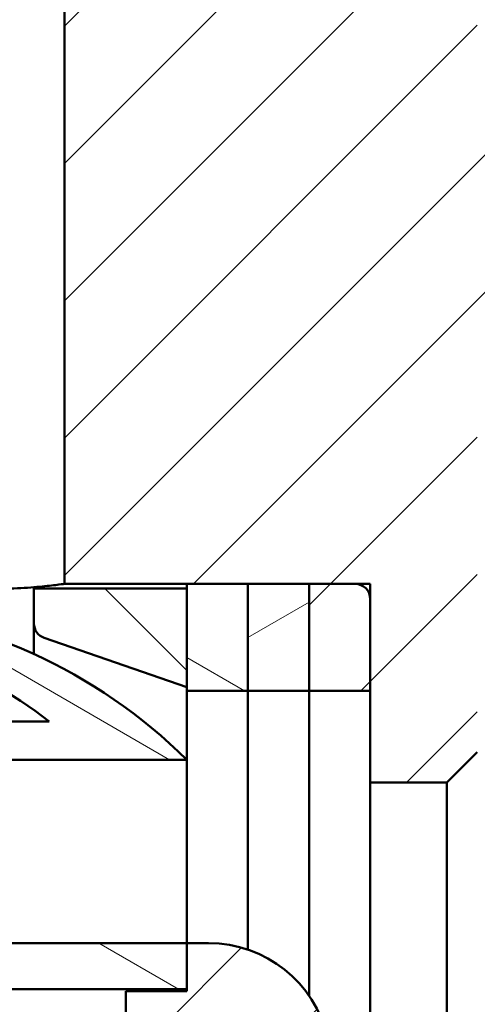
# Model space of a CAD drawing. Header units: inches. Extents: x 0 to 46.8, y 0 to 33.1.
# Tile 18 of 22: x 30.8 to 32, y 19.2 to 21.7. Entities that reach past the tile are written whole.
import ezdxf

# ---------------------------------------------------------------- set-up
doc = ezdxf.new("R2010")
doc.units = ezdxf.units.IN
doc.header["$LTSCALE"] = 2
doc.header["$MEASUREMENT"] = 0
for name, color, linetype, lineweight in [('Dimension (ANSI)', 7, 'Continuous', 25), ('Hatch (ANSI)', 7, 'Continuous', 18), ('Visible (ANSI)', 7, 'Continuous', 50)]:
    doc.layers.add(name, color=color, linetype=linetype, lineweight=lineweight)
doc.styles.add('Note Text (ANSI)', font='arial.ttf')
doc.dimstyles.new('Default (ANSI)', dxfattribs={"dimscale": 2, "dimtxt": 0.2400000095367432, "dimasz": 0.09842519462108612, "dimexe": 0.125, "dimexo": 0.0625, "dimgap": 0.03149606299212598, "dimtad": 0, "dimtih": 1, "dimtoh": 1, "dimrnd": 1e-08, "dimzin": 4, "dimdsep": 46, "dimtxsty": 'Note Text (ANSI)', "dimcen": 0.09, "dimdle": 0.3937007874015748, "dimclrd": 256, "dimclre": 256, "dimclrt": 256, "dimadec": 0, "dimazin": 1, "dimtfac": 0.5, "dimtofl": 0, "dimtmove": 0, "dimatfit": 3, "dimfxl": 1, "dimtolj": 1, "dimtzin": 4, "dimlwd": -1, "dimlwe": -1, "dimarcsym": 0})
pattern_1 = [(45, (0, 0), (-0.1767766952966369, 0.1767766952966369), [])]
pattern_2 = [(150.00024553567, (0, 0), (-0.1249990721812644, -0.2165068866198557), [])]

# ---------------------------------------------------------------- blocks, each defined once
blk = doc.blocks.new('*D13')
at = {"layer": 'Defpoints', "color": 0, "transparency": 16777216}
for p in [(30.70428037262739, 24.15643046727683), (30.70428037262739, 24.14642415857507), (33.9326268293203, 21.25692437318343)]:
    blk.add_point(p, dxfattribs=at)
at = {"layer": 'Dimension (ANSI)', "transparency": 16777216}
for p, q in [((33.9326268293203, 21.38192437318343), (33.9326268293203, 24.40643046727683)), ((33.73577644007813, 24.15643046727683), (30.90113076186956, 24.15643046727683))]:
    blk.add_line(p, q, dxfattribs=at)
for points in [[(30.90113076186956, 24.18923886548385), (30.90113076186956, 24.1236220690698), (30.70428037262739, 24.15643046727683)], [(33.73577644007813, 24.18923886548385), (33.73577644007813, 24.1236220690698), (33.9326268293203, 24.15643046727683)]]:
    blk.add_solid(points, dxfattribs=at)
at = {"layer": 'Dimension (ANSI)', "transparency": 16777216, "insert": (31.69520664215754, 24.70990010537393), "char_height": 0.4800000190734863, "attachment_point": 1, "style": 'Note Text (ANSI)'}
blk.add_mtext('\\A1;3.23', dxfattribs=at)
blk = doc.blocks.new('*D14')
at = {"layer": 'Defpoints', "color": 0, "transparency": 16777216}
for p in [(33.9326268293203, 24.91045160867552), (24.7593984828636, 22.49708185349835), (33.9326268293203, 21.25692437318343)]:
    blk.add_point(p, dxfattribs=at)
at = {"layer": 'Dimension (ANSI)', "transparency": 16777216}
for p, q in [((24.7593984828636, 22.62208185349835), (24.7593984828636, 25.16045160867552)), ((33.9326268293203, 21.38192437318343), (33.9326268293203, 25.16045160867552)), ((24.95624887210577, 24.91045160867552), (33.73577644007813, 24.91045160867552))]:
    blk.add_line(p, q, dxfattribs=at)
for points in [[(24.95624887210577, 24.94326000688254), (24.95624887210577, 24.87764321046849), (24.7593984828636, 24.91045160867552)], [(33.73577644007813, 24.94326000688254), (33.73577644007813, 24.87764321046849), (33.9326268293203, 24.91045160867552)]]:
    blk.add_solid(points, dxfattribs=at)
at = {"layer": 'Dimension (ANSI)', "transparency": 16777216, "insert": (28.72260198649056, 25.46359382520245), "char_height": 0.4800000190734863, "attachment_point": 1, "style": 'Note Text (ANSI)'}
blk.add_mtext('\\A1;9.17', dxfattribs=at)
blk = doc.blocks.new('*D18')
at = {"layer": 'Defpoints', "color": 0, "transparency": 16777216}
for p in [(30.56648509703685, 23.85534957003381), (28.98921160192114, 11.23802949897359), (40.64275490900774, 11.23802949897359)]:
    blk.add_point(p, dxfattribs=at)
at = {"layer": 'Dimension (ANSI)', "transparency": 16777216}
for p, q in [((30.69148509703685, 23.85534957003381), (40.89275490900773, 23.85534957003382)), ((40.64275490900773, 23.65849918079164), (40.64275490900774, 11.43487988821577)), ((29.11421160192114, 11.23802949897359), (40.89275490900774, 11.23802949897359))]:
    blk.add_line(p, q, dxfattribs=at)
for points in [[(40.6099465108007, 23.65849918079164), (40.67556330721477, 23.65849918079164), (40.64275490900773, 23.85534957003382)], [(40.60994651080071, 11.43487988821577), (40.67556330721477, 11.43487988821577), (40.64275490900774, 11.23802949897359)]]:
    blk.add_solid(points, dxfattribs=at)
at = {"layer": 'Dimension (ANSI)', "transparency": 16777216, "insert": (40.0896126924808, 16.7618600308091), "char_height": 0.4800000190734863, "attachment_point": 1, "rotation": 90, "style": 'Note Text (ANSI)'}
blk.add_mtext('\\A1;12.62', dxfattribs=at)

msp = doc.modelspace()

# ---------------------------------------------------------------- hatches: boundary and pattern name
at = {"layer": 'Hatch (ANSI)'}
h = msp.add_hatch(dxfattribs=at)
h.set_pattern_fill('ANSI31', color=256, scale=2, style=0)
h.set_pattern_definition(pattern_1)
edge = h.paths.add_edge_path()
edge.add_ellipse((31.80664257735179, 22.45771177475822), major_axis=(-0.03937007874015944, -1.510667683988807e-15), ratio=1, start_angle=269.9999999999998, end_angle=359.9999999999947)
edge.add_line((31.76727249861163, 22.45771177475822), (31.76727249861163, 21.98527082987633))
edge.add_ellipse((31.64916226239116, 21.98527082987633), major_axis=(-3.634685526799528e-16, -0.1181102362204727), ratio=1, start_angle=1.1368683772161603e-13, end_angle=89.99999999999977, ccw=False)
edge.add_line((31.64916226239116, 21.86716059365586), (31.3342016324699, 21.86716059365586))
edge.add_spline(control_points=[(31.3342016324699, 21.86716059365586), (31.32627090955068, 21.86716059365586), (31.31836031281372, 21.86795937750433), (31.30281905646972, 21.87113031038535), (31.2952278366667, 21.87349441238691), (31.27378064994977, 21.8826264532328), (31.26094239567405, 21.89135785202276), (31.23933539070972, 21.91325028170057), (31.23077321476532, 21.92620200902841), (31.21909539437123, 21.95465846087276), (31.21609139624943, 21.96989112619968), (31.21609139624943, 21.98527082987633)], knot_values=[-0.4724442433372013, -0.4724442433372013, -0.4724442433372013, -0.4724442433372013, -0.4120121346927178, -0.4120121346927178, -0.3515800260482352, -0.3515800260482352, -0.2343866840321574, -0.2343866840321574, -0.1171933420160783, -0.1171933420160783, 0, 0, 0, 0], degree=3, periodic=0)
edge.add_line((31.21609139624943, 21.98527082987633), (31.21609139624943, 22.45771177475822))
edge.add_ellipse((31.17672131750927, 22.45771177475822), major_axis=(-2.210020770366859e-15, 0.03937007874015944), ratio=1, start_angle=269.9999999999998, end_angle=359.9999999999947)
edge.add_line((31.17672131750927, 22.49708185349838), (31.1239754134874, 22.49708185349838))
edge.add_line((31.1239754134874, 22.49708185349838), (31.02317801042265, 22.49708185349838))
edge.add_line((31.02317801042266, 22.49708185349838), (31.02317801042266, 21.86716059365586))
edge.add_line((31.02317801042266, 21.86716059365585), (30.90113076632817, 21.86716059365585))
edge.add_line((30.90113076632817, 21.86716059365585), (30.90113076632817, 20.27267240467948))
edge.add_line((30.90113076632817, 20.27267240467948), (31.21609139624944, 20.27267240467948))
edge.add_line((31.21609139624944, 20.27267240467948), (31.37357171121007, 20.27267240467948))
edge.add_line((31.37357171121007, 20.27267240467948), (31.53105202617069, 20.27267240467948))
edge.add_line((31.5310520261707, 20.27267240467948), (31.64916226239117, 20.27267240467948))
edge.add_ellipse((31.64916226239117, 20.23330232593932), major_axis=(0.03937007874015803, 1.119615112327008e-16), ratio=1, start_angle=2.8421709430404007e-13, end_angle=89.99999999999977, ccw=False)
edge.add_line((31.68853234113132, 20.23330232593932), (31.68853234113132, 19.99708185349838))
edge.add_line((31.68853234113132, 19.99708185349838), (31.68853234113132, 19.76086138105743))
edge.add_line((31.68853234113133, 19.76086138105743), (31.88538273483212, 19.76086138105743))
edge.add_line((31.88538273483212, 19.76086138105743), (31.96412289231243, 19.83960153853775))
edge.add_line((31.96412289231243, 19.83960153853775), (31.96412289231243, 20.88393486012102))
edge.add_ellipse((32.0822331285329, 20.88393486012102), major_axis=(-1.035237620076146e-15, 0.1181102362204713), ratio=1, start_angle=0.4999999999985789, end_angle=90.00000000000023, ccw=False)
edge.add_line((32.0812024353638, 21.00204059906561), (33.9326268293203, 21.01819773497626))
edge.add_line((33.9326268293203, 21.01819773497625), (33.9326268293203, 21.25692437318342))
edge.add_ellipse((33.89325675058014, 21.25692437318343), major_axis=(-4.616380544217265e-16, 0.03937007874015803), ratio=1, start_angle=269.9999999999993, end_angle=360.0000000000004)
edge.add_line((33.89325675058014, 21.29629445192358), (32.23971344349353, 21.29629445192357))
edge.add_ellipse((32.23971344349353, 21.57188500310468), major_axis=(-0.2755905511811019, 6.149755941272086e-16), ratio=1, start_angle=1.1368683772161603e-13, end_angle=90, ccw=False)
edge.add_line((31.96412289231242, 21.57188500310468), (31.96412289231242, 22.45771177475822))
edge.add_ellipse((31.92475281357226, 22.45771177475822), major_axis=(-2.210020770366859e-15, 0.03937007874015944), ratio=1, start_angle=269.9999999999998, end_angle=359.9999999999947)
edge.add_line((31.92475281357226, 22.49708185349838), (31.80664257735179, 22.49708185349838))
edge = h.paths.add_edge_path()
edge.add_ellipse((31.72790241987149, 16.68015271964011), major_axis=(0.03937007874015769, 2.909373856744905e-15), ratio=1, start_angle=0, end_angle=89.99999999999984)
edge.add_line((31.72790241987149, 16.71952279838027), (30.38931974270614, 16.71952279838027))
edge.add_line((30.38931974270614, 16.71952279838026), (30.38931974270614, 16.83763303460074))
edge.add_line((30.38931974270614, 16.83763303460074), (31.72790241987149, 16.83763303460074))
edge.add_ellipse((31.72790241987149, 16.8770031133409), major_axis=(-2.377150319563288e-16, -0.03937007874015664), ratio=1, start_angle=0, end_angle=89.99999999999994)
edge.add_line((31.76727249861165, 16.8770031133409), (31.76727249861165, 17.16243618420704))
edge.add_ellipse((31.72790241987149, 17.16243618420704), major_axis=(0.03937007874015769, 2.909373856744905e-15), ratio=1, start_angle=0, end_angle=90.00000000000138)
edge.add_line((31.72790241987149, 17.2018062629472), (30.38931974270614, 17.20180626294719))
edge.add_line((30.38931974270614, 17.20180626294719), (30.38931974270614, 17.39865665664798))
edge.add_line((30.38931974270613, 17.39865665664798), (31.21609139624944, 17.39865665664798))
edge.add_line((31.21609139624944, 17.39865665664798), (31.37357171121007, 17.39865665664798))
edge.add_line((31.37357171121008, 17.39865665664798), (31.53105202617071, 17.39865665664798))
edge.add_line((31.5310520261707, 17.39865665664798), (31.64916226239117, 17.39865665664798))
edge.add_ellipse((31.64916226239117, 17.43802673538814), major_axis=(-4.125533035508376e-16, -0.03937007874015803), ratio=1, start_angle=1.119555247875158e-12, end_angle=90.00000000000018)
edge.add_line((31.68853234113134, 17.43802673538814), (31.68853234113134, 17.67424720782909))
edge.add_line((31.68853234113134, 17.67424720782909), (31.68853234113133, 17.91046768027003))
edge.add_line((31.68853234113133, 17.91046768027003), (31.88538273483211, 17.91046768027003))
edge.add_line((31.88538273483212, 17.91046768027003), (31.96412289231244, 17.83172752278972))
edge.add_line((31.96412289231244, 17.83172752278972), (31.96412289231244, 16.78739420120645))
edge.add_ellipse((32.08223312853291, 16.78739420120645), major_axis=(-0.1181057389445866, 0.001030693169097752), ratio=1, start_angle=0.4999999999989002, end_angle=90.00000000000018)
edge.add_line((32.08120243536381, 16.66928846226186), (33.93262682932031, 16.65313132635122))
edge.add_line((33.93262682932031, 16.65313132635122), (33.93262682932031, 16.41440468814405))
edge.add_ellipse((33.89325675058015, 16.41440468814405), major_axis=(0.03937007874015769, 1.119615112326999e-16), ratio=1, start_angle=269.9999999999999, end_angle=359.9999999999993, ccw=False)
edge.add_line((33.89325675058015, 16.3750346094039), (32.23971344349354, 16.37503460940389))
edge.add_ellipse((32.23971344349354, 16.09944405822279), major_axis=(-1.483083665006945e-15, 0.2755905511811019), ratio=1, start_angle=1.526666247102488e-13, end_angle=89.99999999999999)
edge.add_line((31.96412289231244, 16.09944405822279), (31.96412289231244, 15.21361728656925))
edge.add_ellipse((31.92475281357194, 15.21361728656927), major_axis=(0.006546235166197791, 0.03882202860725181), ratio=1, start_angle=269.9999999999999, end_angle=279.57127339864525, ccw=False)
edge.add_line((31.96357484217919, 15.20707105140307), (32.44122895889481, 14.72941693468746))
edge.add_ellipse((32.4133901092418, 14.70157808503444), major_axis=(0.02783884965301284, 0.0278388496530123), ratio=1, start_angle=269.9999999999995, end_angle=360.0000000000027, ccw=False)
edge.add_line((32.44122895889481, 14.67373923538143), (32.28698591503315, 14.51949619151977))
edge.add_line((32.28698591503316, 14.51949619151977), (30.88289836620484, 15.89928918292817))
edge.add_line((30.88289836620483, 15.89928918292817), (30.81265846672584, 15.82904928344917))
edge.add_line((30.81265846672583, 15.82904928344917), (30.60131881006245, 16.04038894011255))
edge.add_line((30.60131881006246, 16.04038894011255), (31.72790241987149, 16.04038894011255))
edge.add_ellipse((31.72790241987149, 16.07975901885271), major_axis=(-2.377150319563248e-16, -0.03937007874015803), ratio=1, start_angle=3.562221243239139e-13, end_angle=89.99999999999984)
edge.add_line((31.76727249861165, 16.07975901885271), (31.76727249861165, 16.68015271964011))
edge = h.paths.add_edge_path()
edge.add_ellipse((25.8027055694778, 15.76479838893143), major_axis=(0.03937007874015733, 1.119615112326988e-16), ratio=1, start_angle=0, end_angle=89.99999999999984)
edge.add_line((25.8027055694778, 15.80416846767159), (24.75939848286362, 15.80416846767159))
edge.add_line((24.75939848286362, 15.80416846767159), (24.75939848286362, 16.04038894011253))
edge.add_line((24.75939848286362, 16.04038894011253), (26.13739984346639, 16.04038894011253))
edge.add_line((26.13739984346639, 16.04038894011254), (26.1373998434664, 14.49118511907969))
edge.add_line((26.13739984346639, 14.49118511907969), (26.13735123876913, 14.49116498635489))
edge.add_line((26.13735123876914, 14.49116498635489), (26.13739984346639, 14.49111638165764))
edge.add_line((26.13739984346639, 14.49111638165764), (29.1712934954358, 11.40380377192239))
edge.add_line((29.1712934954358, 11.40380377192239), (29.01705045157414, 11.24956072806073))
edge.add_ellipse((28.98921160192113, 11.27739957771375), major_axis=(0.0278388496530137, -0.02783884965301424), ratio=1, start_angle=270, end_angle=360.00000000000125, ccw=False)
edge.add_line((28.96137275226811, 11.24956072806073), (25.89973179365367, 14.31120168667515))
edge.add_spline(control_points=[(25.89973179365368, 14.31120168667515), (25.88160663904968, 14.32932684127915), (25.86719501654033, 14.35081895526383), (25.84725355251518, 14.39851868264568), (25.84207564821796, 14.42432842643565), (25.84207564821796, 14.45039593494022)], knot_values=[-0.3939566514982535, -0.3939566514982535, -0.3939566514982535, -0.3939566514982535, -0.1986344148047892, -0.1986344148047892, 0, 0, 0, 0], degree=3, periodic=0)
edge.add_line((25.84207564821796, 14.45039593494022), (25.84207564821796, 15.13487712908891))
edge.add_spline(control_points=[(25.84207564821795, 15.13487712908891), (25.84207564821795, 15.14000369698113), (25.84107431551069, 15.1450812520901), (25.83718170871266, 15.15456673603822), (25.83432765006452, 15.15888397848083), (25.82712531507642, 15.1661814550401), (25.82284589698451, 15.16909192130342), (25.81569683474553, 15.17213593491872), (25.81316642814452, 15.17292396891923), (25.80798600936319, 15.17398094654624), (25.80534914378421, 15.17424720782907), (25.8027055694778, 15.17424720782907)], knot_values=[-0.1574814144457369, -0.1574814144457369, -0.1574814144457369, -0.1574814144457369, -0.1184169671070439, -0.1184169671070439, -0.07935251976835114, -0.07935251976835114, -0.04028807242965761, -0.04028807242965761, -0.02014403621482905, -0.02014403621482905, 0, 0, 0, 0], degree=3, periodic=0)
edge.add_line((25.8027055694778, 15.17424720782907), (24.75939848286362, 15.17424720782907))
edge.add_line((24.75939848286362, 15.17424720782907), (24.75939848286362, 15.37109760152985))
edge.add_line((24.75939848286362, 15.37109760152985), (25.80270556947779, 15.37109760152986))
edge.add_ellipse((25.8027055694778, 15.41046768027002), major_axis=(1.119615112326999e-16, -0.03937007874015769), ratio=1, start_angle=0, end_angle=89.99999999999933)
edge.add_line((25.84207564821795, 15.41046768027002), (25.84207564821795, 15.76479838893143))
edge = h.paths.add_edge_path()
edge.add_line((30.38931974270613, 20.83369602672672), (30.38931974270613, 20.46952279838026))
edge.add_line((30.38931974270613, 20.46952279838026), (30.38931974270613, 20.27267240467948))
edge.add_line((30.38931974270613, 20.27267240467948), (30.5074299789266, 20.27267240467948))
edge.add_line((30.5074299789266, 20.27267240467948), (30.5074299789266, 21.86716059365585))
edge.add_line((30.5074299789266, 21.86716059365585), (30.38538273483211, 21.86716059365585))
edge.add_line((30.38538273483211, 21.86716059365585), (30.38538273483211, 22.49708185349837))
edge.add_line((30.3853827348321, 22.49708185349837), (30.28458533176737, 22.49708185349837))
edge.add_line((30.28458533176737, 22.49708185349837), (30.23183942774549, 22.49708185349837))
edge.add_ellipse((30.23183942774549, 22.45771177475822), major_axis=(-0.03937007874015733, -1.119615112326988e-16), ratio=1, start_angle=269.9999999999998, end_angle=359.9999999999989)
edge.add_line((30.19246934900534, 22.45771177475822), (30.19246934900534, 21.98527082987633))
edge.add_spline(control_points=[(30.19246934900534, 21.98527082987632), (30.19246934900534, 21.9773401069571), (30.19167056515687, 21.96942951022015), (30.18849963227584, 21.95388825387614), (30.18613553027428, 21.94629703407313), (30.1770034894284, 21.9248498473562), (30.16827209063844, 21.91201159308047), (30.14637966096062, 21.89040458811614), (30.13342793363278, 21.88184241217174), (30.10497148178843, 21.87016459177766), (30.08973881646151, 21.86716059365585), (30.07435911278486, 21.86716059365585)], knot_values=[-0.4724442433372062, -0.4724442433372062, -0.4724442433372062, -0.4724442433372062, -0.4120121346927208, -0.4120121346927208, -0.3515800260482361, -0.3515800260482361, -0.2343866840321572, -0.2343866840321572, -0.1171933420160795, -0.1171933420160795, 0, 0, 0, 0], degree=3, periodic=0)
edge.add_line((30.07435911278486, 21.86716059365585), (28.91294178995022, 21.86716059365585))
edge.add_ellipse((28.91294178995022, 21.98527082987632), major_axis=(-0.1181102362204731, 3.634685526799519e-16), ratio=1, start_angle=5.115907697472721e-13, end_angle=89.99999999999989, ccw=False)
edge.add_line((28.79483155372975, 21.98527082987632), (28.79483155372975, 22.45771177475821))
edge.add_ellipse((28.75546147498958, 22.45771177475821), major_axis=(-1.119615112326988e-16, 0.03937007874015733), ratio=1, start_angle=269.9999999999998, end_angle=360.0000000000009)
edge.add_line((28.75546147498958, 22.49708185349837), (28.63735123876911, 22.49708185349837))
edge.add_ellipse((28.63735123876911, 22.45771177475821), major_axis=(-0.03937007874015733, 5.873915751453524e-16), ratio=1, start_angle=269.9999999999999, end_angle=360.0000000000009)
edge.add_line((28.59798116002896, 22.45771177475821), (28.59798116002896, 21.98527082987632))
edge.add_ellipse((28.47987092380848, 21.98527082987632), major_axis=(-3.634685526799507e-16, -0.1181102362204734), ratio=1, start_angle=5.115907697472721e-13, end_angle=89.99999999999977, ccw=False)
edge.add_line((28.47987092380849, 21.86716059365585), (26.17672131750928, 21.86716059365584))
edge.add_ellipse((26.17672131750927, 21.98527082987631), major_axis=(-0.118110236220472, -1.210075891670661e-15), ratio=1, start_angle=0, end_angle=89.9999999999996, ccw=False)
edge.add_line((26.0586110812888, 21.98527082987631), (26.0586110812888, 22.37897161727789))
edge.add_ellipse((25.94050084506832, 22.37897161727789), major_axis=(-1.035237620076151e-15, 0.1181102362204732), ratio=1, start_angle=269.9999999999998, end_angle=359.9999999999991)
edge.add_line((25.94050084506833, 22.49708185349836), (24.7593984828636, 22.49708185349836))
edge.add_line((24.7593984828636, 22.49708185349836), (24.7593984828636, 22.30023145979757))
edge.add_line((24.7593984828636, 22.30023145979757), (25.80270556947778, 22.30023145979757))
edge.add_ellipse((25.80270556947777, 22.26086138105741), major_axis=(0.03937007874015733, -6.287676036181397e-17), ratio=1, start_angle=1.1368683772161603e-13, end_angle=90.00000000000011, ccw=False)
edge.add_line((25.84207564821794, 22.26086138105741), (25.84207564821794, 21.90653067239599))
edge.add_ellipse((25.80270556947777, 21.906530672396), major_axis=(1.119615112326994e-16, -0.03937007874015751), ratio=1, start_angle=0, end_angle=90.00000000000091, ccw=False)
edge.add_line((25.80270556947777, 21.86716059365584), (24.7593984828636, 21.86716059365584))
edge.add_line((24.7593984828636, 21.86716059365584), (24.7593984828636, 21.63094012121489))
edge.add_line((24.7593984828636, 21.63094012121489), (30.34994966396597, 21.63094012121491))
edge.add_spline(control_points=[(30.34994966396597, 21.63094012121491), (30.35259323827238, 21.63094012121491), (30.35523010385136, 21.63067385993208), (30.36041052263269, 21.62961688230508), (30.3629409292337, 21.62882884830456), (30.37008999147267, 21.62578483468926), (30.37436940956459, 21.62287436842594), (30.38157174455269, 21.61557689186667), (30.38442580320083, 21.61125964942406), (30.38831840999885, 21.60177416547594), (30.38931974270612, 21.59669661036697), (30.38931974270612, 21.59157004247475)], knot_values=[-0.1574814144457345, -0.1574814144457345, -0.1574814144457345, -0.1574814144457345, -0.1373373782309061, -0.1373373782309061, -0.1171933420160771, -0.1171933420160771, -0.07812889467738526, -0.07812889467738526, -0.03906444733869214, -0.03906444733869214, 0, 0, 0, 0], degree=3, periodic=0)
edge.add_line((30.38931974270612, 21.59157004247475), (30.38931974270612, 21.3553495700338))
edge.add_line((30.38931974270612, 21.3553495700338), (30.38931974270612, 20.95180626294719))
edge.add_line((30.38931974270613, 20.95180626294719), (30.38931974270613, 20.83369602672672))
h = msp.add_hatch(dxfattribs=at)
h.set_pattern_fill('ANSI31', color=256, scale=2, angle=90.00021045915, style=0)
h.set_pattern_definition([(135.00021045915, (0, 0), (-0.1767760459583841, -0.1767773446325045), [])])
edge = h.paths.add_edge_path()
edge.add_ellipse((30.86176068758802, 20.17056882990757), major_axis=(-5.302774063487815e-17, -0.03937007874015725), ratio=1, start_angle=270.0000000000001, end_angle=341.0000000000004)
edge.add_line((30.84894304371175, 20.13334368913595), (31.21609139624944, 20.00692437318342))
edge.add_line((31.21609139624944, 20.00692437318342), (31.21609139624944, 20.26086138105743))
edge.add_line((31.21609139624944, 20.26086138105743), (30.82239060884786, 20.26086138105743))
edge.add_line((30.82239060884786, 20.26086138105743), (30.82239060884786, 20.17056882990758))
edge = h.paths.add_edge_path()
edge.add_ellipse((30.86176068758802, 17.50076023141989), major_axis=(-0.03722514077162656, -0.01281764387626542), ratio=1, start_angle=269.9999999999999, end_angle=341.0000000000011)
edge.add_line((30.82239060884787, 17.50076023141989), (30.82239060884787, 17.41046768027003))
edge.add_line((30.82239060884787, 17.41046768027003), (31.21609139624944, 17.41046768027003))
edge.add_line((31.21609139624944, 17.41046768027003), (31.21609139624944, 17.66440468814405))
edge.add_line((31.21609139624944, 17.66440468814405), (30.84894304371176, 17.53798537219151))
h = msp.add_hatch(dxfattribs=at)
h.set_pattern_fill('ANSI31', color=256, scale=2, angle=105.00024553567, style=0)
h.set_pattern_definition(pattern_2)
h.paths.add_polyline_path([(31.37357171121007, 20.27267240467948), (31.21609139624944, 20.27267240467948), (31.21609139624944, 20.26086138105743), (31.21609139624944, 20.00692437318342), (31.21609139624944, 19.99708185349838), (31.37357171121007, 19.99708185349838)])
h.paths.add_polyline_path([(31.21609139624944, 17.39865665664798), (31.37357171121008, 17.39865665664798), (31.37357171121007, 17.67424720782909), (31.21609139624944, 17.67424720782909), (31.21609139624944, 17.66440468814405), (31.21609139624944, 17.41046768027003)])
h = msp.add_hatch(dxfattribs=at)
h.set_pattern_fill('ANSI31', color=256, scale=2, angle=-14.999977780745, style=0)
h.set_pattern_definition([(30.000022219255, (0, 0), (-0.125000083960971, 0.2165063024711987), [])])
h.paths.add_polyline_path([(31.5310520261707, 20.27267240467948), (31.37357171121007, 20.27267240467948), (31.37357171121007, 19.99708185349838), (31.5310520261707, 19.99708185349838)])
h.paths.add_polyline_path([(31.37357171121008, 17.39865665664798), (31.5310520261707, 17.39865665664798), (31.5310520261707, 17.67424720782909), (31.37357171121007, 17.67424720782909)])
h = msp.add_hatch(dxfattribs=at)
h.set_pattern_fill('ANSI31', color=256, scale=2, style=0)
h.set_pattern_definition(pattern_1)
h.paths.add_polyline_path([(31.68853234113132, 20.27267240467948), (31.64916226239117, 20.27267240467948), (31.5310520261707, 20.27267240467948), (31.5310520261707, 19.99708185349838), (31.68853234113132, 19.99708185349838), (31.68853234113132, 20.23330232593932)])
h.paths.add_polyline_path([(31.5310520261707, 17.39865665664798), (31.64916226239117, 17.39865665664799), (31.68853234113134, 17.39865665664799), (31.68853234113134, 17.43802673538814), (31.68853234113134, 17.67424720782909), (31.5310520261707, 17.67424720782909)])
h = msp.add_hatch(dxfattribs=at)
h.set_pattern_fill('ANSI31', color=256, scale=2, angle=105.00024553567, style=0)
h.set_pattern_definition(pattern_2)
edge = h.paths.add_edge_path()
edge.add_ellipse((30.24787662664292, 18.83945030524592), major_axis=(-0.9804661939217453, 0.9682147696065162), ratio=1, start_angle=270, end_angle=310.39165885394)
edge.add_line((30.34994966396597, 20.21361728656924), (30.34994966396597, 20.09550705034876))
edge.add_line((30.34994966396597, 20.09550705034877), (30.54680005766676, 20.09550705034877))
edge.add_ellipse((30.0930136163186, 18.92022791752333), major_axis=(1.17527913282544, -0.4537864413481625), ratio=1, start_angle=73.50858998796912, end_angle=90, ccw=False)
edge.add_line((30.86176068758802, 19.91834169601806), (29.72002840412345, 19.91834169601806))
edge.add_ellipse((29.72002840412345, 19.83960153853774), major_axis=(-0.07874015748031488, -6.928863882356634e-17), ratio=1, start_angle=269.9999999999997, end_angle=360.0000000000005)
edge.add_line((29.64128824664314, 19.83960153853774), (29.64128824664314, 19.81991649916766))
edge.add_line((29.64128824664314, 19.81991649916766), (30.53731957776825, 19.81991649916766))
edge.add_line((30.53731957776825, 19.81991649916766), (30.59637469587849, 19.81991649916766))
edge.add_line((30.59637469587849, 19.81991649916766), (31.21609139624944, 19.81991649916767))
edge = h.paths.add_edge_path()
edge.add_line((31.21609139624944, 18.44196374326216), (30.43862182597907, 18.44196374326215))
edge.add_ellipse((30.97987092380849, 18.83566453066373), major_axis=(-0.3937007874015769, 0.5412490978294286), ratio=1, start_angle=17.93624185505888, end_angle=90.00000000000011, ccw=False)
edge.add_line((30.43862182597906, 19.2293653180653), (31.21609139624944, 19.22936531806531))
edge.add_line((31.21609139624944, 19.22936531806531), (31.21609139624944, 19.34747555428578))
edge.add_line((31.21609139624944, 19.34747555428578), (30.41893364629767, 19.34747555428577))
edge.add_ellipse((30.41893364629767, 19.26873539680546), major_axis=(-0.07874015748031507, -2.004173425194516e-16), ratio=1, start_angle=269.9999999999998, end_angle=322.3301130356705)
edge.add_ellipse((30.97987092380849, 18.83566453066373), major_axis=(-0.4811898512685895, -0.6232636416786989), ratio=1, start_angle=270, end_angle=345.3397739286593)
edge.add_ellipse((30.41893364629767, 18.40259366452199), major_axis=(0.04811898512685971, -0.0623263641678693), ratio=1, start_angle=270.0000000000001, end_angle=322.3301130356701)
edge.add_line((30.41893364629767, 18.32385350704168), (31.21609139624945, 18.32385350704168))
edge.add_line((31.21609139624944, 18.32385350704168), (31.21609139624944, 18.44196374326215))
edge = h.paths.add_edge_path()
edge.add_line((30.54680005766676, 17.57582201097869), (30.34994966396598, 17.57582201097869))
edge.add_line((30.34994966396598, 17.57582201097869), (30.34994966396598, 17.45771177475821))
edge.add_ellipse((30.24787662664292, 18.83187875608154), major_axis=(1.37416698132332, 0.1020730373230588), ratio=1, start_angle=270, end_angle=310.3916588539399)
edge.add_line((31.21609139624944, 17.85141256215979), (30.5963746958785, 17.85141256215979))
edge.add_line((30.5963746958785, 17.85141256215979), (30.53731957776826, 17.85141256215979))
edge.add_line((30.53731957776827, 17.85141256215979), (29.64128824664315, 17.85141256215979))
edge.add_line((29.64128824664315, 17.85141256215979), (29.64128824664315, 17.83172752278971))
edge.add_ellipse((29.72002840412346, 17.83172752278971), major_axis=(7.674489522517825e-16, -0.07874015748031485), ratio=1, start_angle=270.0000000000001, end_angle=359.9999999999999)
edge.add_line((29.72002840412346, 17.75298736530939), (30.86176068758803, 17.7529873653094))
edge.add_ellipse((30.0930136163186, 18.75110114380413), major_axis=(-0.9981137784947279, -0.7687470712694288), ratio=1, start_angle=73.50858998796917, end_angle=90, ccw=False)
h = msp.add_hatch(dxfattribs=at)
h.set_pattern_fill('ANSI31', color=256, scale=2, style=0)
h.set_pattern_definition(pattern_1)
edge = h.paths.add_edge_path()
edge.add_line((31.49168194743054, 18.97345980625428), (31.49168194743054, 18.69786925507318))
edge.add_ellipse((31.33420163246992, 18.69786925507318), major_axis=(-3.549272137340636e-16, -0.1574803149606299), ratio=1, start_angle=3.979039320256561e-13, end_angle=90, ccw=False)
edge.add_line((31.33420163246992, 18.54038894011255), (31.05861108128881, 18.54038894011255))
edge.add_line((31.05861108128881, 18.54038894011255), (31.05861108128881, 18.44786925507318))
edge.add_line((31.05861108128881, 18.44786925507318), (31.21609139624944, 18.44786925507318))
edge.add_line((31.21609139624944, 18.44786925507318), (31.21609139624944, 18.44196374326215))
edge.add_line((31.21609139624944, 18.44196374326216), (31.21609139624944, 18.32385350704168))
edge.add_line((31.21609139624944, 18.32385350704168), (31.27216562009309, 18.32385350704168))
edge.add_ellipse((31.27216562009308, 18.63881413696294), major_axis=(0.3149606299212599, 4.64017245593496e-16), ratio=1, start_angle=270.0000000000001, end_angle=346.863441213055)
edge.add_ellipse((30.42868982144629, 18.83566453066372), major_axis=(0.2684323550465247, 1.150194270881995), ratio=1, start_angle=270, end_angle=296.2731175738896)
edge.add_ellipse((31.27216562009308, 19.03251492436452), major_axis=(-0.07158196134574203, 0.3067184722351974), ratio=1, start_angle=269.9999999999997, end_angle=346.8634412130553)
edge.add_line((31.27216562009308, 19.34747555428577), (31.21609139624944, 19.34747555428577))
edge.add_line((31.21609139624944, 19.34747555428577), (31.21609139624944, 19.2293653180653))
edge.add_line((31.21609139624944, 19.22936531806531), (31.21609139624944, 19.22345980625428))
edge.add_line((31.21609139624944, 19.22345980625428), (31.05861108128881, 19.22345980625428))
edge.add_line((31.05861108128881, 19.22345980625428), (31.05861108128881, 19.13094012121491))
edge.add_line((31.05861108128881, 19.13094012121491), (31.33420163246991, 19.13094012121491))
edge.add_ellipse((31.33420163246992, 18.97345980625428), major_axis=(0.1574803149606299, 4.908150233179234e-16), ratio=1, start_angle=0, end_angle=90.00000000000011, ccw=False)

# ---------------------------------------------------------------- linework, layer by layer
at = {"layer": 'Visible (ANSI)'}
for p, q in [((30.90113076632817, 21.86716059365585), (30.90113076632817, 20.27267240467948)), ((31.21609139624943, 20.26086138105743), (30.82239060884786, 20.26086138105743)), ((30.82239060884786, 20.26086138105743), (30.82239060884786, 20.17056882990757)), ((30.90113076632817, 20.27267240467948), (31.64916226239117, 20.27267240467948)), ((31.37357171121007, 20.27267240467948), (31.21609139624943, 20.27267240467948)), ((31.21609139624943, 20.27267240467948), (31.21609139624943, 19.99708185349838)), ((31.21609139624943, 20.00692437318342), (31.21609139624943, 20.26086138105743)), ((31.5310520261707, 20.27267240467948), (31.37357171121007, 20.27267240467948)), ((31.37357171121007, 20.27267240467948), (31.37357171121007, 19.99708185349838)), ((31.37357171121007, 19.99708185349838), (31.37357171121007, 20.27267240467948)), ((31.5310520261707, 19.99708185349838), (31.5310520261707, 20.27267240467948)), ((31.68853234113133, 20.27267240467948), (31.5310520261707, 20.27267240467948)), ((31.5310520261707, 20.27267240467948), (31.5310520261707, 19.99708185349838)), ((31.68853234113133, 19.99708185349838), (31.68853234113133, 20.27267240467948)), ((31.68853234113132, 20.23330232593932), (31.68853234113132, 19.76086138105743)), ((30.82239060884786, 20.17056882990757), (30.82239060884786, 20.09192285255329)), ((30.84894304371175, 20.13334368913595), (31.21609139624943, 20.00692437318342)), ((31.21609139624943, 19.99708185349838), (31.37357171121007, 19.99708185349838)), ((31.21609139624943, 19.81991649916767), (31.21609139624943, 19.99708185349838)), ((31.37357171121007, 19.99708185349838), (31.5310520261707, 19.99708185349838)), ((31.37357171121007, 19.3307044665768), (31.37357171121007, 19.99708185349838)), ((31.37357171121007, 19.99708185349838), (31.37357171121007, 19.3307044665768)), ((31.5310520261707, 19.99708185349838), (31.5310520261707, 19.21189727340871)), ((31.5310520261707, 19.99708185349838), (31.68853234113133, 19.99708185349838)), ((31.5310520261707, 19.21189727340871), (31.5310520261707, 19.99708185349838)), ((30.86176068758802, 19.91834169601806), (29.72002840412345, 19.91834169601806)), ((31.88538273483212, 19.76086138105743), (31.96412289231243, 19.83960153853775)), ((29.64128824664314, 19.81991649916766), (31.21609139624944, 19.81991649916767)), ((31.21609139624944, 19.34747555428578), (31.21609139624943, 19.81991649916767)), ((31.68853234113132, 19.76086138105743), (31.88538273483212, 19.76086138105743)), ((31.68853234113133, 17.91046768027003), (31.68853234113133, 19.76086138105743)), ((31.88538273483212, 19.76086138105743), (31.88538273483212, 17.91046768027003)), ((31.21609139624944, 19.34747555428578), (30.41893364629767, 19.34747555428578)), ((31.21609139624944, 19.22936531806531), (31.21609139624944, 19.34747555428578)), ((31.27216562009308, 19.34747555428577), (31.21609139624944, 19.34747555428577)), ((31.21609139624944, 19.34747555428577), (31.21609139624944, 19.22345980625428)), ((30.43862182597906, 19.2293653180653), (31.21609139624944, 19.22936531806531)), ((31.21609139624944, 19.22345980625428), (31.05861108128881, 19.22345980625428)), ((31.05861108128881, 19.22345980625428), (31.05861108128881, 19.13094012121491))]:
    msp.add_line(p, q, dxfattribs=at)
for centre, radius, start, end in [((31.64916226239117, 20.23330232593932), 0.03937007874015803, 0, 90), ((30.24787662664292, 18.83945030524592), 1.377952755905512, 45.36021579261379, 85.75187464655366), ((30.86176068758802, 20.17056882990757), 0.03937007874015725, 180, 250.9999999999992), ((30.09301361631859, 18.92022791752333), 1.259842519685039, 52.39654145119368, 68.88795146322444), ((31.27216562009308, 19.03251492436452), 0.3149606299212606, 13.13655878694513, 90)]:
    msp.add_arc(centre, radius, start, end, dxfattribs=at)
msp.add_open_spline([(30.90113076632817, 20.27267240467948), (30.90113076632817, 20.27267240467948), (30.89617805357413, 20.27196773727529), (30.87607902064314, 20.26942077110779), (30.86093441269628, 20.26761427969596), (30.82601461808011, 20.26421582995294), (30.80390020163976, 20.26240188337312), (30.75540971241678, 20.25983782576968), (30.72903094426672, 20.2591256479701), (30.70428037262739, 20.2591256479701)], degree=3, knots=[2.263178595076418, 2.263178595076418, 2.263178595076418, 2.263178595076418, 2.451775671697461, 2.451775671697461, 2.640372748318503, 2.640372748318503, 2.828972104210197, 2.828972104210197, 3.017571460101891, 3.017571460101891, 3.017571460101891, 3.017571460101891], dxfattribs=at)

# ---------------------------------------------------------------- dimensions: what is measured, and where the dimension line sits
at = {"layer": 'Dimension (ANSI)'}
for base, p1, p2, angle, override, picture, middle in [((33.9326268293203, 24.91045160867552), (24.7593984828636, 22.49708185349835), (33.9326268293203, 21.25692437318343), 180, {"dimgap": 0.03149606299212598, "dimtad": 1, "dimtih": 0, "dimtoh": 0, "dimdec": 2, "dimtol": 0, "dimlim": 0, "dimtp": 0, "dimtm": -0, "dimtdec": 2, "dimatfit": 1}, '*D14', (29.34601265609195, 24.91045160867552)), ((30.70428037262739, 24.15643046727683), (33.9326268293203, 21.25692437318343), (30.70428037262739, 24.14642415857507), 180, {"dimgap": 0.03149606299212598, "dimtad": 1, "dimtih": 0, "dimtoh": 0, "dimdec": 2, "dimse2": 1, "dimtol": 0, "dimlim": 0, "dimtp": 0, "dimtm": -0, "dimtdec": 2, "dimatfit": 1}, '*D13', (32.31845360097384, 24.15643046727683)), ((40.64275490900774, 11.23802949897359), (30.56648509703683, 23.85534957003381), (28.98921160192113, 11.23802949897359), 90, {"dimgap": 0.03149606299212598, "dimtad": 1, "dimtih": 0, "dimtoh": 0, "dimdec": 2, "dimtol": 0, "dimlim": 0, "dimtp": 0, "dimtm": -0, "dimtdec": 2, "dimatfit": 1}, '*D18', (40.64275490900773, 17.5466895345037))]:
    dim = msp.add_linear_dim(base=base, p1=p1, p2=p2, angle=angle, dimstyle='Default (ANSI)', override=override, dxfattribs=at)
    dim.commit()
    dim.dimension.update_dxf_attribs({"geometry": picture, "text_midpoint": middle, "dimtype": 160})

doc.saveas('drawing.dxf')
